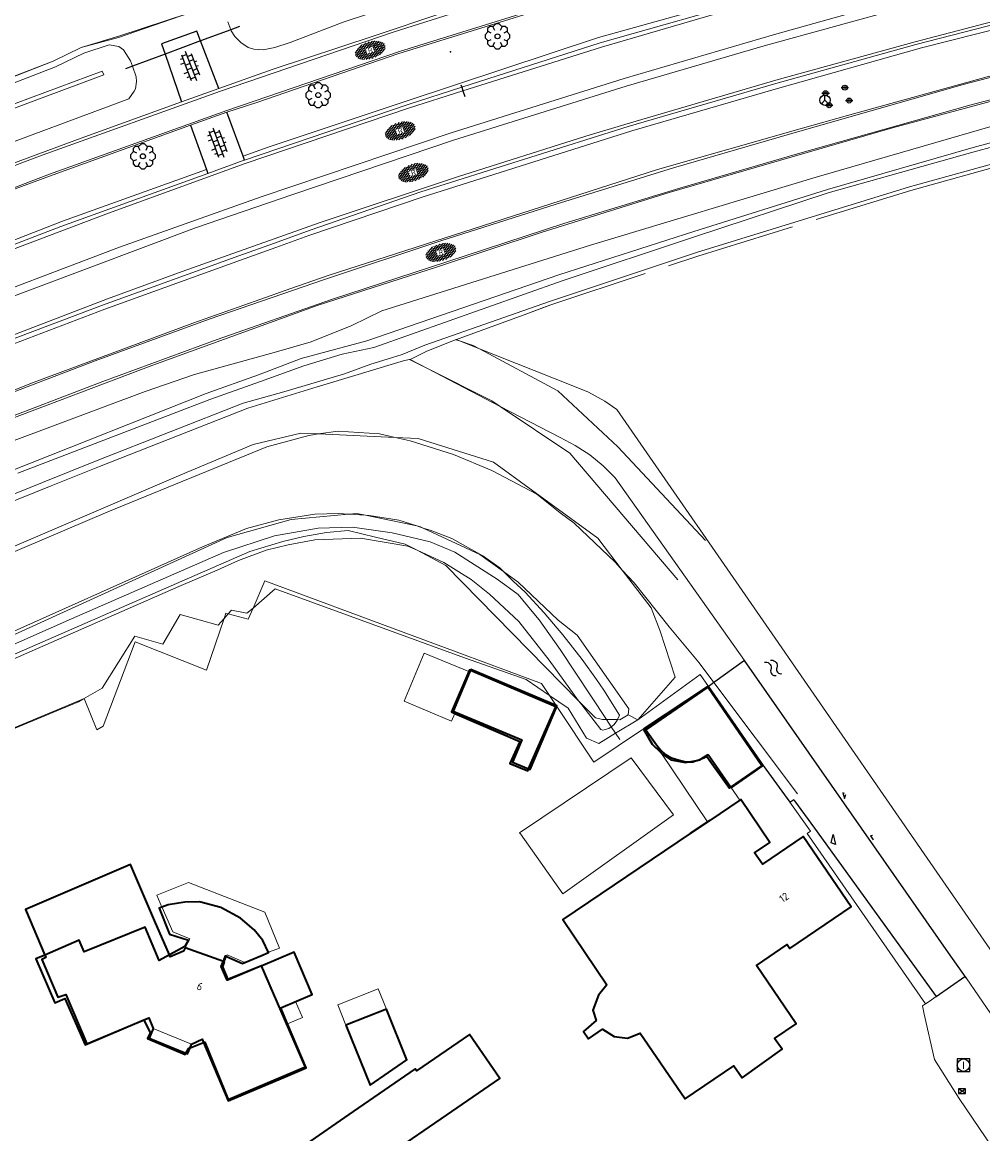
# Model space of a CAD drawing. Header units: metres. Extents: x 181682 to 183922, y 386244 to 387136.
# Tile 58 of 62: x 183334 to 183411, y 386909 to 386999. Entities that reach past the tile are written whole.
import ezdxf
from ezdxf.enums import TextEntityAlignment as Align

# ---------------------------------------------------------------- set-up
doc = ezdxf.new("R2010")
doc.units = ezdxf.units.M
doc.linetypes.add('IE-TERREINAFSCHEIDING', pattern=[10, 8, -2])
for name, color, linetype, lineweight in [('B-WE-GR-BOOM-S', 251, 'Continuous', 25), ('B-WE-GR-HAAG-G', 251, 'GR-HAAG1', 13), ('B-WE-GW-TALUD_KRUIN-G', 251, 'Continuous', 18), ('B-WE-GW-TALUD_TEEN-G', 251, 'Continuous', 18), ('B-WE-GW-WATERGANG_INSTEEK-G', 251, 'Continuous', 18), ('B-WE-IE-MEUBILAIR_WEGMEUBILAIR-G', 251, 'Continuous', 25), ('B-WE-IE-TERREINAFSCHEIDING-G', 251, 'IE-TERREINAFSCHEIDING', 18), ('B-WE-IE-TERREINAFSCHEIDING_KUNSTMATIG_MUUR-G', 251, 'IE-TERREINAFSCHEIDING-KUNSTMATIG-DICHT', 18), ('B-WE-KW-KUNSTWERK-GV', 251, 'Continuous', 25), ('B-WE-OG-TOPOGRAFIE_BEBOUWING-G', 251, 'Continuous', 35), ('B-WE-OG-TOPOGRAFIE_BEBOUWING-GV', 251, 'Continuous', 35), ('B-WE-OG-TOPOGRAFIE_BEBOUWING_LUIFEL-GV', 251, 'Continuous', 18), ('B-WE-OG-TOPOGRAFIE_BEBOUWING_TUSSENMUUR-GV', 251, 'Continuous', 18), ('B-WE-OG-TOPOGRAFIE_TERREIN_GROEN-GV', 251, 'Continuous', 18), ('B-WE-OG-TOPOGRAFIE_TERREIN_GROEN_BOS-GV', 251, 'Continuous', 18), ('B-WE-OG-TOPOGRAFIE_TERREIN_ONBEGROEID-GV', 251, 'Continuous', 18), ('B-WE-OG-TOPOGRAFIE_WATER-GV', 251, 'Continuous', 18), ('B-WE-OG-TOPOGRAFIE_WATER-SV', 251, 'Continuous', 25), ('B-WE-OG-TOPOGRAFIE_WEG_BERM-GV', 251, 'Continuous', 18), ('B-WE-OG-TOPOGRAFIE_WEG_INRIT-GV', 251, 'Continuous', 25), ('B-WE-OG-TOPOGRAFIE_WEG_INRIT-SV', 251, 'Continuous', 25), ('B-WE-OG-TOPOGRAFIE_WEG_RIJWEG-GV', 251, 'Continuous', 18), ('B-WE-OG-TOPOGRAFIE_WEG_RIJWEG-SV', 251, 'Continuous', 25), ('B-WE-OG-TOPOGRAFIE_WEG_RIJWIELPAD-GV', 251, 'Continuous', 18), ('B-WE-OG-TOPOGRAFIE_WEG_RIJWIELPAD-SV', 251, 'Continuous', 25), ('B-WE-RI-GWA_RIOOLPUT_INSPECTIEPUT-S', 251, 'Continuous', 25), ('B-WE-RI-HWA_KOLK-S', 251, 'Continuous', 25), ('B-WE-RI-ITR_RETENTIE_BERGBEZINKBASIN-GV', 251, 'Continuous', 18), ('B-WE-VW-BEWEGWIJZERING_DRAAGCONSTRUCTIE-S', 251, 'Continuous', 25), ('B-WE-VW-MARKERING-G', 251, 'Continuous', 18), ('B-WE-VW-VERKEERSTEKEN_DRAAGCONSTRUCTIE-S', 251, 'Continuous', 25), ('Label_Nummeraanduidingreeks', 7, 'Continuous', 25)]:
    doc.layers.add(name, color=color, linetype=linetype, lineweight=lineweight)
doc.layers.add('B-WE-IE-MEUBILAIR_WEGMEUBILAIR-S', color=251, linetype='Continuous')
doc.styles.add('NLCS-ISO', font='NLCS-ISO.ttf')
doc.styles.add('NLCS-ISO-M250-T18', font='NLCS-ISO.ttf', dxfattribs={"height": 0.45})
doc.linetypes.add('GR-HAAG1', pattern='A,6,[176,NLCS.SHX,S=0.125,R=0,X=0,Y=0],-2', length=8)
doc.linetypes.add('IE-TERREINAFSCHEIDING-KUNSTMATIG-DICHT', pattern='A,8,-1,[82,NLCS.SHX,S=0.75,R=90,X=0,Y=0],-1', length=10)

# ---------------------------------------------------------------- blocks, each defined once
blk = doc.blocks.new('SIE-WEG_WEGWIJZER-SO')
for q in [(-0.292, -0.292), (0, 0.412), (0.292, -0.292)]:
    blk.add_line((0, 0), q)
blk.add_circle((0, 0), 0.413)
blk = doc.blocks.new('SIE-WEG_VERKEERSBORD_PAAL-SO')
blk.add_line((-0.3, 0), (0.3, 0))
for radius in [0.2, 0.0745]:
    blk.add_circle((0, 0), radius)
blk = doc.blocks.new('B-SRI-KOLK_COMBINATIE-SO')
for p, q in [((-0.28125, 0), (0.28125, 0.375)), ((0.28125, 0), (-0.28125, 0.375))]:
    blk.add_line(p, q)
at = {"flags": 128}
blk.add_lwpolyline([(-0.28125, 0), (0.28125, 0), (0.28125, 0.375), (-0.28125, 0.375)], close=True, dxfattribs=at)
blk = doc.blocks.new('SRI-PUT_INSPECTIE-SO')
at = {"lineweight": -3, "flags": 128}
blk.add_lwpolyline([(-0.497, -0.493), (0.503, -0.493), (0.503, 0.507), (-0.497, 0.507)], close=True, dxfattribs=at)
at = {"lineweight": -3, "ltscale": 1.5}
blk.add_circle((0.003, 0.007), 0.5, dxfattribs=at)
at = {"ltscale": 0.1, "style": 'NLCS-ISO'}
blk.add_text('I', height=0.625, dxfattribs=at).set_placement((0.002, 0.005), align=Align.MIDDLE_CENTER)
blk = doc.blocks.new('SGR-BOOM_01')
at = {"layer": 'B-WE-GR-BOOM-S'}
for points in [[(0.25, 0.5, 0), (0.375, 0.75, 0), (0.125, 1, 0), (-0.125, 1, 0), (-0.375, 0.75, 0), (-0.25, 0.5, 0)], [(-0.5, 0.25, 0), (-0.75, 0.375, 0), (-1, 0.125, 0), (-1, -0.125, 0), (-0.75, -0.375, 0), (-0.5, -0.25, 0)], [(-0.33, 0.795, 0), (-0.619, 0.795, 0), (-0.795, 0.619, 0), (-0.795, 0.33, 0)], [(0.795, 0.33, 0), (0.795, 0.619, 0), (0.619, 0.795, 0), (0.33, 0.795, 0)], [(0.5, -0.25, 0), (0.75, -0.375, 0), (1, -0.125, 0), (1, 0.125, 0), (0.75, 0.375, 0), (0.5, 0.25, 0)], [(-0.795, -0.33, 0), (-0.795, -0.619, 0), (-0.619, -0.795, 0), (-0.33, -0.795, 0)], [(-0.25, -0.5, 0), (-0.375, -0.75, 0), (-0.125, -1, 0), (0.125, -1, 0), (0.375, -0.75, 0), (0.25, -0.5, 0)], [(0.33, -0.795, 0), (0.619, -0.795, 0), (0.795, -0.619, 0), (0.795, -0.33, 0)]]:
    blk.add_polyline3d(points, dxfattribs=at)
blk.add_circle((0, 0), 0.2, dxfattribs=at)
blk.add_circle((0, 0), 0.2, dxfattribs=at)
blk = doc.blocks.new('SVH-BSS_OPENGESTRAAT_KL-SO')
for p, q in [((-1.69, 0.09), (-1.59, 0.09)), ((-1.59, 0.09), (-0.02, 0.09)), ((-1.33, -0.44), (-1.33, 0.09)), ((-1.24, 0.61), (-0.02, 0.61)), ((-1.07, 0.09), (-1.07, 0.61)), ((-0.54, 0.09), (-0.54, 0.61)), ((-0.28, 0.61), (-0.28, 0.89)), ((-0.28, -0.44), (-0.28, 0.09)), ((-0.02, 0.61), (1.24, 0.61)), ((-0.02, 0.09), (1.56, 0.09)), ((0.24, 0.61), (0.24, 0.89)), ((0.24, -0.44), (0.24, 0.09)), ((0.51, 0.09), (0.51, 0.61)), ((1.03, 0.09), (1.03, 0.61)), ((1.29, -0.44), (1.29, 0.09)), ((1.56, 0.09), (1.69, 0.09)), ((-1.48, -0.44), (-0.02, -0.44)), ((-1.07, -0.7), (-1.07, -0.44)), ((-0.54, -0.85), (-0.54, -0.44)), ((-0.02, -0.44), (1.48, -0.44)), ((0.51, -0.86), (0.51, -0.44)), ((1.03, -0.71), (1.03, -0.44))]:
    blk.add_line(p, q)
blk = doc.blocks.new('SVH-GESLOTEN-SO')
at = {"linetype": 'Continuous', "lineweight": 0}
for p, q in [((-1.68, -0.04), (-0.19, 0.87)), ((-1.66, 0.12), (0.02, -0.91)), ((-1.63, -0.24), (0.18, 0.87)), ((-1.62, 0.22), (-0.67, 0.81)), ((-1.58, 0.3), (0.36, -0.89)), ((-1.52, -0.4), (-0.45, 0.26)), ((-1.45, 0.44), (-0.45, -0.17)), ((-1.37, -0.53), (-0.45, 0.03)), ((-1.28, 0.57), (-0.45, 0.06)), ((-1.08, 0.67), (-0.45, 0.29)), ((-0.84, 0.76), (-0.1, 0.3)), ((-0.58, 0.82), (0.27, 0.3)), ((-0.44, -0.88), (1.54, 0.34)), ((-0.37, 0.3), (0.5, 0.84)), ((-0.28, 0.87), (1.6, -0.28)), ((-0.12, -0.9), (1.64, 0.17)), ((0, 0.3), (0.77, 0.78)), ((0.08, 0.88), (1.67, -0.1)), ((0.37, 0.3), (1.01, 0.69)), ((0.37, 0.08), (1.22, 0.6)), ((0.37, -0.15), (1.4, 0.48)), ((0.37, 0.24), (1.48, -0.43)), ((0.37, 0.02), (1.32, -0.57)), ((0.52, 0.83), (1.65, 0.14)), ((-1.67, -0.1), (-0.39, -0.88)), ((-1.45, -0.46), (-1.04, -0.72)), ((-1.18, -0.65), (-0.45, -0.2)), ((-0.97, -0.74), (-0.24, -0.3)), ((-0.72, -0.82), (0.13, -0.3)), ((-0.23, -0.3), (0.65, -0.84)), ((0.14, -0.3), (0.91, -0.77)), ((0.27, -0.9), (1.68, -0.04)), ((0.37, -0.21), (1.13, -0.68)), ((0.8, -0.8), (1.57, -0.33))]:
    blk.add_line(p, q, dxfattribs=at)
at = {"linetype": 'Continuous', "lineweight": 0, "style": 'NLCS-ISO'}
blk.add_text('R', height=0.54, dxfattribs=at).set_placement((0, 0), align=Align.MIDDLE_CENTER)
blk = doc.blocks.new('SVH-HALFVERHARDING_01-SO')
at = {"ltscale": 0.1}
for p, q in [((-2.49, 2.67), (-2.65, 2.56)), ((-2.64, 2.56), (-2.04, 2.36)), ((-2.05, 2.36), (-2.31, 2.71)), ((2.92, 2.55), (2.85, 2.36)), ((3.35, 2.36), (3.27, 2.43)), ((2.85, 2.36), (3.35, 2.36)), ((0.45, -0.84), (1.45, -1.24)), ((1.05, -1.54), (0.45, -0.84)), ((1.45, -1.24), (1.05, -1.54))]:
    blk.add_line(p, q, dxfattribs=at)
at = {"style": 'NLCS-ISO', "flags": 1}
blk.add_attdef('FUNCTIE', text='', height=1.8, dxfattribs=at).set_placement((0.12, -3.58), align=Align.MIDDLE_CENTER)
blk = doc.blocks.new('SOG-TOPOGRAFIE_WATER-SO')
at = {"flags": 128}
for points in [[(-1.26, 0.28), (-1.21, 0.35, -0.538831), (-0.21, 0.37, 0.605168), (0.63, 0.46, -4.035705)], [(-1.44, -0.36), (-1.4, -0.29, -0.538831), (-0.39, -0.27, 0.605168), (0.44, -0.17, -4.035705)]]:
    blk.add_lwpolyline(points, format="xyb", dxfattribs=at)

msp = doc.modelspace()

# ---------------------------------------------------------------- linework, layer by layer
at = {"layer": 'B-WE-GR-HAAG-G'}
msp.add_polyline3d([(183322.199, 386943.769, 28.886), (183338.012, 386950.756, 28.924), (183350.254, 386956.099, 28.933), (183354.363, 386957.445, 28.93), (183357.869, 386958.07, 28.883), (183360.646, 386958.129, 28.883), (183363.847, 386957.677, 28.824), (183366.912, 386956.957, 28.809), (183368.881, 386956.125, 28.803), (183372.297, 386953.957, 28.791), (183373.994, 386952.71, 28.741), (183375.13, 386951.334, 28.738), (183375.7, 386950.685, 28.735), (183377.374, 386948.27, 28.705), (183381.111, 386942.637, 28.567), (183381.495, 386942.058, 28.552), (183381.843, 386941.532, 28.539), (183382.18, 386941.025, 28.527)], dxfattribs=at)
at = {"layer": 'B-WE-GW-TALUD_KRUIN-G'}
msp.add_polyline3d([(183330.287, 386948.384, 28.67), (183348.57, 386956.545, 28.715), (183352.1, 386958.022, 28.682), (183354.725, 386958.719, 28.697), (183357.609, 386959.193, 28.67), (183359.514, 386959.236, 28.709), (183360.319, 386959.188, 28.695), (183361.69, 386959.107, 28.672), (183361.998, 386959.089, 28.667), (183364.372, 386958.696, 28.718), (183365.822, 386958.237, 28.754), (183366.352, 386958.068, 28.767), (183366.903, 386957.894, 28.78), (183368.657, 386957.218, 28.816), (183371.163, 386955.836, 28.843), (183372.513, 386954.856, 28.873), (183372.82, 386954.555, 28.874), (183373.604, 386953.785, 28.875), (183374.558, 386952.899, 28.827), (183376.101, 386951.246, 28.764), (183377.609, 386949.459, 28.716), (183379.144, 386947.478, 28.679), (183380.309, 386945.868, 28.661), (183380.909, 386944.994, 28.661), (183382.16, 386942.987, 28.581), (183381.994, 386942.63, 28.561), (183381.965, 386942.566, 28.557), (183381.693, 386942.2, 28.539), (183381.495, 386942.058, 28.556), (183381.31, 386941.925, 28.572), (183380.828, 386941.795, 28.643), (183380.663, 386941.826, 28.679), (183379.12, 386943.813, 28.745), (183378.87, 386944.156, 28.749), (183376.499, 386947.418, 28.786), (183374.047, 386950.527, 28.795), (183371.681, 386952.742, 28.825), (183370.198, 386953.934, 28.801), (183368.009, 386955.299, 28.745), (183365.857, 386956.275, 28.758), (183365.108, 386956.615, 28.763), (183361.286, 386957.249, 28.739), (183357.601, 386957.115, 28.652), (183355.468, 386956.727, 28.512), (183353.68, 386956.282, 28.474), (183351.45, 386955.467, 28.447), (183349.738, 386954.674, 28.426), (183346.653, 386953.359, 28.408), (183331.753, 386946.836, 28.375)], dxfattribs=at)
at = {"layer": 'B-WE-GW-TALUD_TEEN-G'}
msp.add_polyline3d([(183309.922, 386946.171, 25.119), (183340.937, 386959.381, 25.238), (183353.737, 386964.619, 25.137), (183357.119, 386965.54, 25.071), (183357.917, 386965.653, 25.054), (183359.49, 386965.875, 25.021), (183362.835, 386965.663, 25.012), (183364.089, 386965.368, 25.026), (183365.284, 386965.088, 25.039), (183368.777, 386964.002, 25.021), (183371.874, 386962.708, 24.952), (183375.506, 386960.794, 24.931), (183377.384, 386959.302, 24.925), (183378.506, 386958.461, 24.925), (183381.81, 386955.31, 24.991), (183382.387, 386954.687, 25), (183383.347, 386953.65, 25.015), (183386.172, 386950.116, 25.042), (183388.578, 386947.199, 25.036), (183389.771, 386945.612, 25.022), (183396.515, 386936.64, 24.946)], dxfattribs=at)
at = {"layer": 'B-WE-GW-WATERGANG_INSTEEK-G'}
for points in [[(183389.091, 386957.06, 24.994), (183382.024, 386964.626, 24.986), (183377.185, 386969.128, 24.977), (183370.882, 386972.51, 25.034), (183370.371, 386972.784, 25.039), (183369.269, 386973.146, 24.947), (183368.974, 386973.243, 24.922)], [(183386.852, 386953.886, 25.03), (183378.149, 386964.108, 25.049), (183372.558, 386967.873, 25.069), (183371.888, 386968.324, 25.071), (183366.696, 386970.928, 25.05), (183365.252, 386971.652, 25.044)]]:
    msp.add_polyline3d(points, dxfattribs=at)
at = {"layer": 'B-WE-IE-MEUBILAIR_WEGMEUBILAIR-G'}
msp.add_polyline3d([(183369.386, 386993.789, 25.703), (183369.45, 386993.586, 25.703), (183369.543, 386993.293, 25.703), (183369.688, 386992.836, 25.703)], dxfattribs=at)
at = {"layer": 'B-WE-IE-MEUBILAIR_WEGMEUBILAIR-S'}
msp.add_point((183368.534, 386996.449, 26.077), dxfattribs=at)
at = {"layer": 'B-WE-IE-TERREINAFSCHEIDING-G'}
for p, q in [((183336.522, 386995.704, 24.788), (183338.787, 386996.789, 24.913)), ((183323.953, 386990.774, 24.526), (183336.522, 386995.704, 24.788)), ((183374.687, 386975.337, 25.016), (183376.63, 386976.051, 25.016))]:
    msp.add_line(p, q, dxfattribs=at)
for points in [[(183338.787, 386996.789, 24.913), (183341.801, 386997.591, 25.466), (183347.468, 386999.571, 25.445), (183347.783, 386999.681, 25.444), (183352.912, 387002.089, 24.338)], [(183376.63, 386976.051, 25.016), (183388.463, 386979.977, 25.008), (183405.625, 386985.267, 25.044), (183422.795, 386990.032, 25.05), (183442.527, 386994.471, 25.095)]]:
    msp.add_polyline3d(points, dxfattribs=at)
at = {"layer": 'B-WE-IE-TERREINAFSCHEIDING_KUNSTMATIG_MUUR-G'}
msp.add_polyline3d([(183384.017, 386941.841, 25.333), (183380.095, 386939.217, 25.342), (183377.108, 386943.702, 25.34), (183377.06, 386943.774, 25.34), (183376.53, 386944.569, 25.339), (183375.885, 386945.538, 25.339), (183353.588, 386953.804, 26.063), (183352.64, 386951.624, 26.008), (183352.25, 386950.729, 25.985), (183350.628, 386951.152, 25.95), (183350.453, 386951.198, 25.946), (183350.313, 386950.791, 25.904), (183348.877, 386946.622, 25.479), (183343.149, 386948.895, 25.587), (183340.55, 386942.108, 25.587), (183340.054, 386941.818, 25.587), (183339.028, 386944.325, 25.634), (183338.964, 386944.298, 25.634), (183324.802, 386938.393, 25.739), (183325.511, 386936.773, 25.708), (183325.9, 386935.882, 25.691)], dxfattribs=at)
at = {"layer": 'B-WE-KW-KUNSTWERK-GV'}
msp.add_polyline3d([(183351.55, 386998.483, 23.6), (183350.831, 386998.217, 23.6), (183348.407, 386997.317, 23.6), (183345.542, 386996.255, 23.6), (183342.912, 386995.28, 23.6), (183342.357, 386995.074, 23.6)], dxfattribs=at)
at = {"layer": 'B-WE-OG-TOPOGRAFIE_BEBOUWING-G'}
for points in [[(183374.138, 386940.879, 28.131), (183373.329, 386939.085, 28.173), (183374.773, 386938.498, 28.17), (183374.843, 386938.658, 28.17), (183377.025, 386943.655, 28.17), (183370.146, 386946.603, 28.185), (183370.072, 386946.635, 28.185), (183370.013, 386946.498, 28.184), (183368.617, 386943.256, 28.155), (183368.895, 386943.136, 28.154), (183374.138, 386940.879, 28.131)], [(183389.271, 386945.252, 28.482), (183389.25, 386945.282, 28.482), (183384.09, 386941.871, 28.331), (183384.804, 386940.665, 28.17), (183385.514, 386939.946, 28.164), (183385.558, 386939.914, 28.165), (183386.3, 386939.379, 28.173), (183387.489, 386939.185, 28.179), (183387.747, 386939.228, 28.189), (183387.809, 386939.239, 28.191), (183388.376, 386939.334, 28.213), (183388.379, 386939.334, 28.214), (183388.389, 386939.336, 28.214), (183388.415, 386939.345, 28.214), (183388.42, 386939.347, 28.214), (183388.737, 386939.462, 28.216), (183388.817, 386939.491, 28.217), (183389.191, 386939.668, 28.217), (183391.033, 386937.118, 28.456), (183391.137, 386937.19, 28.455), (183393.627, 386938.898, 28.435), (183389.271, 386945.252, 28.482)], [(183350.642, 386921.679, 30.358), (183350.549, 386921.626, 31.119), (183350.075, 386922.732, 31.137), (183350.232, 386923.114, 31.125), (183350.243, 386923.145, 30.95), (183350.404, 386923.59, 28.411), (183350.492, 386923.551, 28.412), (183351.791, 386922.984, 28.426), (183351.977, 386923.062, 28.421), (183353.254, 386923.6, 28.384), (183353.874, 386923.861, 28.366), (183353.867, 386923.875, 28.366), (183353.432, 386924.833, 28.354), (183352.738, 386925.691, 28.354), (183351.633, 386926.633, 28.357), (183350.026, 386927.489, 28.378), (183348.308, 386927.945, 28.381), (183347.13, 386927.915, 28.381), (183345.806, 386927.696, 28.381), (183345.292, 386927.524, 28.385), (183345.057, 386927.445, 28.387), (183345.913, 386925.348, 28.411), (183347.435, 386924.848, 28.411), (183347.151, 386924.355, 31.512), (183345.892, 386923.672, 31.28), (183345.083, 386923.233, 31.131), (183343.941, 386925.918, 31.113), (183339.033, 386923.923, 30.961), (183338.626, 386924.848, 28.083), (183335.865, 386923.662, 28.13), (183335.135, 386923.348, 28.143), (183336.666, 386919.802, 28.152), (183337.475, 386920.15, 30.83), (183339.112, 386916.416, 30.836), (183343.831, 386918.431, 31.107), (183344.334, 386917.397, 31.167), (183344.124, 386916.926, 31.197), (183347.162, 386915.658, 31.244), (183347.221, 386915.757, 31.237), (183347.459, 386916.15, 31.208), (183347.566, 386916.191, 31.204), (183348.646, 386916.605, 31.168), (183348.759, 386916.648, 31.164), (183350.627, 386912.033, 31.179), (183356.775, 386914.637, 31.164), (183356.842, 386914.673, 28.962), (183353.327, 386922.786, 29.177), (183353.32, 386922.802, 29.177), (183350.786, 386921.761, 29.177), (183350.642, 386921.679, 30.358)]]:
    msp.add_polyline3d(points, dxfattribs=at)
at = {"layer": 'B-WE-OG-TOPOGRAFIE_BEBOUWING-GV'}
for p, q in [((183389.343, 386945.302), (183393.745, 386938.924)), ((183355.416, 386918.115), (183354.869, 386919.408)), ((183363.382, 386919.309), (183360.124, 386918.003))]:
    msp.add_line(p, q, dxfattribs=at)
for points in [[(183370.088, 386946.467, 0), (183368.767, 386943.318, 0), (183368.941, 386943.245, 0)], [(183368.941, 386943.245, 0), (183374.288, 386941.002, 0), (183373.535, 386939.207, 0), (183374.843, 386938.658, 0), (183374.969, 386938.605, 0), (183377.108, 386943.702, 0), (183377.126, 386943.746, 0), (183377.06, 386943.774, 0), (183370.171, 386946.664, 0), (183370.146, 386946.603, 0), (183370.088, 386946.467, 0)], [(183389.343, 386945.302, 0), (183389.271, 386945.252, 0), (183384.283, 386941.81, 0), (183385.137, 386940.591, 0), (183385.47, 386940.196, 0), (183385.858, 386939.825, 0), (183386.276, 386939.591, 0), (183386.976, 386939.353, 0), (183387.402, 386939.264, 0), (183387.603, 386939.222, 0), (183387.747, 386939.228, 0), (183387.881, 386939.234, 0), (183387.886, 386939.234, 0), (183388.08, 386939.243, 0), (183388.379, 386939.334, 0), (183388.415, 386939.345, 0), (183388.682, 386939.427, 0)], [(183388.682, 386939.427, 0), (183388.737, 386939.462, 0), (183389.315, 386939.829, 0)], [(183389.315, 386939.829, 0), (183391.137, 386937.19, 0), (183391.168, 386937.145, 0), (183393.296, 386938.614, 0), (183393.745, 386938.924, 0)], [(183389.43, 386934.511, 0), (183387.855, 386933.448, 0), (183377.59, 386926.52, 0), (183381.15, 386921.27, 0), (183380.47, 386920.42, 0), (183380.02, 386919.22, 0), (183380.28, 386918.4, 0), (183379.27, 386917.51, 0), (183379.67, 386916.92, 0), (183380.79, 386917.69, 0), (183381.74, 386917.09, 0), (183382.82, 386916.97, 0), (183383.83, 386917.36, 0), (183387.46, 386912.08, 0), (183391.374, 386914.723, 0), (183392.051, 386913.774, 0), (183395.271, 386916.069, 0), (183394.653, 386916.936, 0), (183396.411, 386918.123, 0), (183393.206, 386922.83, 0), (183395.674, 386924.511, 0), (183395.898, 386924.182, 0), (183400.835, 386927.544, 0), (183396.968, 386933.222, 0), (183393.677, 386930.98, 0), (183393.049, 386931.902, 0), (183394.284, 386932.742, 0), (183391.93, 386936.198, 0), (183391.856, 386936.148, 0), (183389.43, 386934.511, 0)], [(183347.156, 386924.23, 0), (183347.026, 386923.982, 0), (183345.955, 386923.524, 0), (183345.892, 386923.672, 0), (183344.704, 386926.449, 0), (183342.773, 386930.965, 0), (183334.292, 386927.337, 0), (183335.865, 386923.662, 0), (183335.95, 386923.463, 0), (183335.607, 386923.316, 0), (183336.914, 386920.256, 0), (183337.546, 386920.493, 0), (183339.246, 386916.514, 0), (183344.232, 386918.614, 0), (183344.574, 386917.755, 0)], [(183350.339, 386923.111, 0), (183350.243, 386923.145, 0), (183347.156, 386924.23, 0)], [(183354.869, 386919.408, 0), (183357.407, 386920.481, 0), (183355.961, 386923.9, 0), (183353.423, 386922.827, 0), (183353.327, 386922.786, 0), (183350.652, 386921.655, 0), (183350.642, 386921.679, 0), (183350.202, 386922.719, 0), (183350.339, 386923.111, 0)], [(183360.124, 386918.003, 0), (183362.061, 386913.169, 0), (183365.024, 386915.213, 0), (183363.382, 386919.309, 0)], [(183344.574, 386917.755, 0), (183344.252, 386916.96, 0), (183347.221, 386915.757, 0), (183347.366, 386915.698, 0), (183347.566, 386916.191, 0), (183347.688, 386916.493, 0)], [(183347.688, 386916.493, 0), (183348.531, 386916.877, 0), (183348.646, 386916.605, 0), (183350.63, 386911.912, 0), (183355.235, 386913.86, 0), (183356.915, 386914.571, 0), (183355.416, 386918.115, 0)], [(183356.596, 386908.218, 0), (183359.146, 386904.53, 0), (183368.23, 386910.77, 0), (183372.509, 386913.71, 0), (183370.069, 386917.262, 0), (183365.804, 386914.332, 0), (183365.696, 386914.491, 0), (183360.709, 386911.061, 0), (183356.596, 386908.218, 0)]]:
    msp.add_polyline3d(points, dxfattribs=at)
at = {"layer": 'B-WE-OG-TOPOGRAFIE_BEBOUWING_LUIFEL-GV'}
for points in [[(183370.088, 386946.467, 0), (183370.013, 386946.498, 0), (183366.427, 386947.982, 0), (183364.807, 386944.12, 0), (183368.634, 386942.514, 0), (183368.895, 386943.136, 0), (183368.941, 386943.245, 0)], [(183388.682, 386939.427, 0), (183388.42, 386939.347, 0), (183388.376, 386939.334, 0), (183388.37, 386939.332, 0), (183387.886, 386939.234, 0), (183387.884, 386939.234, 0), (183387.881, 386939.234, 0), (183387.809, 386939.239, 0), (183387.402, 386939.264, 0), (183387.401, 386939.264, 0), (183386.976, 386939.353, 0), (183386.51, 386939.512, 0), (183386.011, 386939.74, 0), (183385.571, 386940.1, 0), (183385.137, 386940.591, 0), (183385.16, 386940.506, 0), (183385.558, 386939.914, 0), (183389.267, 386934.401, 0), (183389.43, 386934.511, 0), (183391.857, 386936.147, 0), (183391.856, 386936.148, 0), (183391.137, 386937.19, 0), (183389.315, 386939.829, 0)], [(183350.339, 386923.111, 0), (183350.492, 386923.551, 0), (183350.537, 386923.679, 0), (183351.977, 386923.062, 0), (183352.018, 386923.045, 0), (183353.254, 386923.6, 0), (183353.867, 386923.875, 0), (183353.969, 386923.921, 0), (183354.755, 386924.222, 0), (183353.576, 386927.121, 0), (183347.437, 386929.507, 0), (183344.889, 386928.476, 0), (183345.292, 386927.524, 0), (183345.31, 386927.482, 0), (183346.162, 386925.537, 0), (183347.541, 386924.969, 0), (183347.156, 386924.23, 0)], [(183363.382, 386919.309, 0), (183362.727, 386920.944, 0), (183359.469, 386919.638, 0), (183360.124, 386918.003, 0)], [(183355.416, 386918.115, 0), (183356.606, 386918.618, 0), (183356.051, 386919.907, 0), (183354.869, 386919.408, 0)]]:
    msp.add_polyline3d(points, dxfattribs=at)
at = {"layer": 'B-WE-OG-TOPOGRAFIE_BEBOUWING_TUSSENMUUR-GV'}
msp.add_line((183347.688, 386916.493), (183344.574, 386917.755), dxfattribs=at)
at = {"layer": 'B-WE-OG-TOPOGRAFIE_TERREIN_GROEN-GV'}
msp.add_line((183383.634, 386942.624, 26.021), (183382.866, 386943.027, 28.866), dxfattribs=at)
for points in [[(183364.943, 387006.087, 24.291), (183352.93, 387002.095, 24.338), (183352.912, 387002.089, 24.338), (183348.863, 387000.03, 25.472), (183347.468, 386999.571, 25.471), (183341.825, 386997.714, 25.469), (183338.787, 386996.789, 24.913)], [(183336.522, 386995.704, 24.788), (183325.483, 386991.375, 24.533), (183324.273, 386990.9, 24.533), (183323.953, 386990.774, 24.526)], [(183322.11, 386955.714, 25.086), (183336.37, 386961.467, 25.007), (183340.258, 386963.036, 24.985), (183352.203, 386967.733, 25.047), (183357.811, 386969.444, 25.087), (183361.109, 386970.45, 25.021), (183363.491, 386971.176, 24.994), (183364.828, 386971.582, 25), (183365.252, 386971.652, 25.044), (183365.293, 386971.659, 25.048)], [(183198.042, 386886.661, 25.735), (183207.931, 386892.86, 25.546), (183225.631, 386903.226, 25.825), (183244.219, 386913.395, 25.639), (183267.204, 386925.1, 25.678), (183290.71, 386936.972, 25.623), (183293.192, 386938.225, 25.617), (183293.933, 386938.579, 25.617), (183304.648, 386943.696, 25.615), (183316.554, 386949.381, 25.612), (183346.804, 386962.356, 25.632), (183352.64, 386964.799, 25.477), (183356.48, 386965.719, 25.397), (183357.917, 386965.653, 25.38), (183364.089, 386965.368, 25.308), (183365.945, 386965.283, 25.286), (183372.014, 386963.389, 25.357), (183380.412, 386957.257, 25.448), (183382.387, 386954.687, 25.41), (183384.722, 386951.648, 25.365), (183385.452, 386949.768, 25.495), (183386.66, 386946.041, 25.544), (183383.634, 386942.624, 26.021)], [(183382.866, 386943.027, 28.866), (183382.914, 386943.493, 28.853), (183378.743, 386949.425, 28.853), (183377.216, 386950.642, 28.949), (183374.001, 386953.698, 29.059), (183372.82, 386954.555, 29.062), (183370.916, 386955.936, 29.067), (183366.352, 386958.068, 29.064), (183366.133, 386958.171, 29.064), (183365.822, 386958.237, 29.061), (183361.69, 386959.107, 29.015), (183361.008, 386959.251, 29.008), (183360.319, 386959.188, 29.004), (183355.715, 386958.77, 28.974), (183350.552, 386957.301, 28.863), (183328.44, 386947.229, 28.883)], [(183382.866, 386943.027, 28.866), (183382.188, 386942.628, 28.863), (183381.994, 386942.63, 28.862), (183381.111, 386942.637, 28.859), (183380.797, 386942.639, 28.858), (183380.218, 386942.783, 28.853), (183378.87, 386944.156, 28.847), (183368.175, 386955.056, 28.797), (183365.857, 386956.275, 28.793), (183364.903, 386956.777, 28.792), (183362.505, 386957.323, 28.836), (183360.307, 386957.864, 28.866), (183358.543, 386957.721, 28.912), (183356.719, 386957.377, 28.966), (183355.041, 386956.987, 28.988), (183352.373, 386956.192, 28.988), (183323.852, 386943.748, 28.753)], [(183389.343, 386945.302, 0), (183388.66, 386946.265, 0), (183383.634, 386942.624, 26.021)]]:
    msp.add_polyline3d(points, dxfattribs=at)
at = {"layer": 'B-WE-OG-TOPOGRAFIE_TERREIN_GROEN_BOS-GV'}
msp.add_polyline3d([(183368.998, 386973.253, 24.92), (183369.036, 386973.267, 24.921), (183374.687, 386975.337, 25.016), (183376.25, 386975.911, 25.016), (183376.63, 386976.051, 25.016)], dxfattribs=at)
at = {"layer": 'B-WE-OG-TOPOGRAFIE_TERREIN_ONBEGROEID-GV'}
for points in [[(183325.288, 386938.555, 26.166), (183338.575, 386944.079, 26.212), (183338.964, 386944.298, 26.218), (183340.482, 386945.154, 26.239), (183343.122, 386949.365, 26.357), (183345.356, 386948.721, 26.364), (183346.767, 386951.104, 26.438), (183349.836, 386950.244, 26.457), (183350.313, 386950.791, 26.457), (183350.628, 386951.152, 26.457), (183350.901, 386951.466, 26.457), (183352.145, 386951.198, 26.465), (183352.64, 386951.624, 26.478), (183354.424, 386953.163, 26.524), (183369.682, 386947.619, 26.607), (183374.635, 386945.862, 26.509), (183376.53, 386944.569, 26.606), (183378.024, 386943.55, 26.683), (183379.513, 386941.151, 26.455), (183380.493, 386940.709, 26.369), (183381.843, 386941.532, 26.219), (183383.634, 386942.624, 26.021)], [(183395.884, 386935.969, 0), (183397.561, 386933.651, 0), (183397.292, 386933.456, 0), (183406.818, 386919.725, 0)]]:
    msp.add_polyline3d(points, dxfattribs=at)
at = {"layer": 'B-WE-OG-TOPOGRAFIE_WATER-GV'}
for points in [[(183350.614, 386998.849, 25.149), (183350.831, 386998.217, 25.194), (183350.858, 386998.139, 25.199), (183351.176, 386997.666, 25.217), (183351.65, 386997.19, 25.277), (183352.247, 386996.805, 25.283), (183352.703, 386996.669, 25.342), (183353.46, 386996.594, 25.363), (183354.379, 386996.781, 25.399), (183355.629, 386997.203, 25.414), (183359.886, 386998.823, 25.447), (183376.38, 387004.278, 25.447)], [(183332.776, 386993.701, 24.589), (183336.721, 386995.245, 24.788), (183339.003, 386996.338, 24.913), (183341.028, 386997.002, 25.036), (183341.813, 386996.883, 25.202), (183342.203, 386996.597, 25.316), (183342.751, 386995.727, 25.42), (183342.912, 386995.28, 25.442), (183343.218, 386994.432, 25.485), (183343.242, 386994.05, 25.518), (183343.152, 386993.451, 25.557), (183343.058, 386993.271, 25.581), (183342.624, 386992.656, 25.611), (183330.477, 386988.151, 25.521)], [(183324.093, 386988.452, 23.721), (183340.609, 386994.582, 23.599), (183340.468, 386994.879, 23.584), (183324.286, 386988.859, 23.721)], [(183332.969, 386964.955, 25.292), (183343.935, 386969.064, 25.279), (183347.923, 386970.447, 25.31), (183352.008, 386971.577, 25.345), (183354.517, 386972.265, 25.235), (183357.308, 386973.064, 25.145), (183360.606, 386974.399, 25.325), (183363.012, 386975.562, 25.259), (183379.83, 386980.876, 25.018), (183397.998, 386986.352, 25.018), (183418.12, 386992.163, 25.063)], [(183424.96, 386992.616, 24), (183410.651, 386988.734, 24), (183398.915, 386985.34, 24), (183388.142, 386981.955, 23.847), (183377.281, 386978.47, 23.884), (183361.806, 386973.156, 24.11), (183356.52, 386971.721, 24.816), (183353.077, 386970.416, 24.734), (183348.857, 386968.919, 23.854), (183333.133, 386962.681, 23.811)], [(183333.668, 386962.481, 23.783), (183349.163, 386968.437, 23.843), (183353.237, 386969.884, 24.639), (183356.717, 386971.147, 24.796), (183359.819, 386972.069, 24.77), (183362.36, 386972.619, 23.984), (183377.544, 386977.98, 23.915), (183388.218, 386981.532, 23.86), (183398.973, 386985.069, 24), (183410.64, 386988.367, 24), (183425.038, 386992.238, 24)], [(183422.729, 386990.324, 25.05), (183405.537, 386985.553, 25.044), (183388.375, 386980.264, 25.008), (183376.531, 386976.334, 25.016), (183366.466, 386972.794, 24.991), (183364.66, 386972.054, 25), (183363.439, 386971.683, 24.994), (183362.118, 386971.276, 25.142), (183360.001, 386970.496, 25.699), (183355.102, 386969.05, 25.567), (183351.829, 386968.123, 25.047), (183340.073, 386963.5, 24.985), (183335.677, 386961.727, 25.009), (183321.921, 386956.176, 25.086)], [(183368.998, 386973.253, 24.92), (183366.644, 386972.327, 24.991), (183365.293, 386971.659, 25.048)], [(183424.1, 386906.733, 0), (183417.357, 386916.434, 0), (183396.549, 386946.52, 0), (183394.707, 386949.183, 0), (183381.949, 386967.628, 0), (183380.98, 386968.303, 0), (183379.661, 386969.022, 0), (183378.273, 386969.594, 0), (183370.882, 386972.51, 19.857), (183369.269, 386973.146, 24.191), (183368.998, 386973.253, 24.92)], [(183365.293, 386971.659, 25.048), (183366.696, 386970.928, 22.139), (183372.558, 386967.873, 9.983), (183377.372, 386965.364, 0), (183378.602, 386964.724, 0), (183379.762, 386963.964, 0), (183380.838, 386963.09, 0), (183381.82, 386962.112, 0), (183392.232, 386947.393, 0)]]:
    msp.add_polyline3d(points, dxfattribs=at)
at = {"layer": 'B-WE-OG-TOPOGRAFIE_WEG_BERM-GV'}
for points in [[(183515.555, 387025.352, 26.35), (183515.126, 387025.304, 26.342), (183496.814, 387023.096, 26.286), (183480.184, 387020.67, 26.264), (183465.288, 387018.06, 26.23), (183455.888, 387016.176, 26.306), (183447.37, 387014.466, 26.301), (183444.427, 387013.875, 26.3), (183441.023, 387013.192, 26.298), (183426.645, 387009.953, 26.262), (183426.633, 387010.026, 26.261), (183403.595, 387004.119, 26.277), (183395.879, 387001.848, 26.26), (183393.421, 387001.223, 26.243), (183380.46, 386997.589, 26.258), (183365.053, 386992.501, 26.185), (183353.864, 386988.761, 26.247), (183351.838, 386988.033, 26.244)], [(183221.109, 386919.414, 25.751), (183226.855, 386922.552, 25.758), (183243.634, 386931.634, 25.794), (183264.687, 386942.586, 25.811), (183281.466, 386950.808, 25.811), (183295.832, 386957.407, 25.832), (183311.511, 386964.218, 25.824), (183326.008, 386970.118, 25.833), (183340.688, 386975.696, 25.857), (183351.627, 386979.649, 25.87), (183354.48, 386980.68, 25.874), (183357.126, 386981.636, 25.877), (183366.262, 386984.741, 25.934), (183383.145, 386990.072, 25.917), (183394.696, 386993.436, 25.924), (183406.497, 386996.756, 25.943), (183422.643, 387000.882, 25.98), (183435.128, 387003.925, 25.96), (183446.242, 387006.344, 25.985), (183449.174, 387006.982, 25.991), (183450.82, 387007.34, 25.995), (183467.876, 387010.558, 26.009)], [(183308.099, 386970.825, 26.192), (183307.804, 386971.298, 26.113), (183325.928, 386978.371, 26.198), (183337.293, 386982.804, 26.22), (183348.877, 386986.968, 26.239)]]:
    msp.add_polyline3d(points, dxfattribs=at)
at = {"layer": 'B-WE-OG-TOPOGRAFIE_WEG_INRIT-GV'}
for p, q in [((183351.838, 386988.033, 26.244), (183350.51, 386991.569, 25.924)), ((183347.594, 386990.529, 25.934), (183348.877, 386986.968, 26.239)), ((183351.958, 386987.713, 26.23), (183351.838, 386988.033, 26.244)), ((183348.877, 386986.968, 26.239), (183348.993, 386986.647, 26.224)), ((183393.745, 386938.924), (183395.884, 386935.969))]:
    msp.add_line(p, q, dxfattribs=at)
for points in [[(183349.869, 386993.477, 25.824), (183348.407, 386997.317, 25.667), (183348.102, 386998.117, 25.634), (183345.252, 386997.094, 25.673), (183345.542, 386996.255, 25.713), (183346.873, 386992.403, 25.897)], [(183392.232, 386947.393, 0), (183389.85, 386945.669, 0), (183389.771, 386945.612, 0), (183389.516, 386945.427, 0), (183389.343, 386945.302, 0)], [(183410.087, 386921.819, 0), (183408.671, 386923.847, 0), (183392.232, 386947.393, 0)], [(183395.884, 386935.969, 0), (183396.201, 386936.191, 0), (183396.267, 386936.101, 0), (183397.875, 386933.879, 0), (183407.684, 386920.326, 0)], [(183407.684, 386920.326, 0), (183409.999, 386921.933, 0), (183410.081, 386921.815, 0), (183410.087, 386921.819, 0)]]:
    msp.add_polyline3d(points, dxfattribs=at)
at = {"layer": 'B-WE-OG-TOPOGRAFIE_WEG_RIJWEG-GV'}
for points in [[(183416.819, 387007.18, 26.244), (183401.619, 387003.144, 26.27), (183393.511, 387000.851, 26.247), (183380.608, 386997.162, 26.241), (183369.45, 386993.586, 26.238), (183365.125, 386992.2, 26.237), (183351.958, 386987.713, 26.23)], [(183323.967, 386969.727, 25.877), (183325.826, 386970.488, 25.877), (183340.511, 386976.043, 25.894), (183351.5, 386980.003, 25.909), (183354.353, 386981.031, 25.913), (183357.249, 386982.075, 25.917), (183366.146, 386985.154, 25.907), (183382.85, 386990.427, 25.95), (183394.748, 386993.882, 25.986), (183406.05, 386997.037, 26.001), (183418.578, 387000.259, 26.015)], [(183351.958, 386987.713, 26.23), (183351.846, 386987.675, 26.23), (183348.993, 386986.647, 26.224)], [(183348.993, 386986.647, 26.224), (183337.148, 386982.38, 26.201), (183323.972, 386977.309, 26.2), (183321.342, 386976.235, 26.199)], [(183421.792, 386904.872, 0), (183412.087, 386918.923, 0), (183410.087, 386921.819, 0)], [(183406.818, 386919.725, 0), (183406.575, 386919.557, 0), (183406.722, 386918.9, 0), (183407.537, 386915.258, 0), (183409.535, 386912.11, 0), (183412.745, 386907.351, 0), (183413.357, 386907.246, 0)], [(183407.684, 386920.326, 0), (183407.112, 386919.929, 0), (183406.818, 386919.725, 0)]]:
    msp.add_polyline3d(points, dxfattribs=at)
at = {"layer": 'B-WE-OG-TOPOGRAFIE_WEG_RIJWIELPAD-GV'}
for p, q in [((183349.869, 386993.477, 25.824), (183346.873, 386992.403, 25.897)), ((183347.594, 386990.529, 25.934), (183350.51, 386991.569, 25.924))]:
    msp.add_line(p, q, dxfattribs=at)
for points in [[(183415.318, 387013.085, 25.973), (183402.783, 387009.855, 25.927), (183390.377, 387006.368, 25.905), (183376.12, 387002.198, 25.784), (183367.837, 386999.559, 25.817), (183362.397, 386997.745, 25.784), (183354.246, 386995.04, 25.795), (183349.869, 386993.477, 25.824)], [(183350.51, 386991.569, 25.924), (183352.951, 386992.37, 25.982), (183364.304, 386996.296, 25.96), (183378.536, 387000.703, 26.004), (183392.698, 387004.935, 25.993), (183398.549, 387006.504, 26.004), (183408.382, 387009.179, 26.026), (183415.829, 387011.075, 26.037)], [(183419.551, 386996.433, 25.523), (183411.778, 386994.427, 25.558), (183400.542, 386991.322, 25.562)], [(183326.172, 386964.155, 25.432), (183332.035, 386966.465, 25.432), (183344.555, 386971.196, 25.484), (183353.97, 386974.606, 25.462), (183356.988, 386975.699, 25.454), (183357.8, 386975.993, 25.453), (183367.489, 386979.116, 25.516), (183375.858, 386981.891, 25.463), (183386.174, 386985.096, 25.547), (183395.051, 386987.683, 25.442), (183404.171, 386990.325, 25.474), (183420.016, 386994.602, 25.447)], [(183346.873, 386992.403, 25.897), (183338.789, 386989.479, 25.784), (183328.829, 386985.805, 25.839), (183320.893, 386982.708, 25.905), (183319.053, 386981.961, 25.896)], [(183400.542, 386991.322, 25.562), (183396.91, 386990.299, 25.548), (183385.224, 386986.963, 25.579), (183358.674, 386978.42, 25.432), (183355.678, 386977.365, 25.455), (183352.809, 386976.355, 25.477), (183347.787, 386974.586, 25.516), (183334.996, 386969.812, 25.505), (183325.415, 386966.05, 25.478)], [(183319.802, 386980.087, 25.96), (183320.662, 386980.436, 25.96), (183327.524, 386983.224, 25.927), (183336.519, 386986.533, 25.938), (183347.594, 386990.529, 25.934)]]:
    msp.add_polyline3d(points, dxfattribs=at)
at = {"layer": 'B-WE-RI-ITR_RETENTIE_BERGBEZINKBASIN-GV'}
msp.add_polyline3d([(183374.097, 386933.523, 0), (183374.181, 386933.439, 0), (183377.607, 386928.584, 0), (183386.517, 386934.952, 0), (183383.092, 386939.554, 0), (183374.097, 386933.523, 0)], dxfattribs=at)
at = {"layer": 'B-WE-VW-MARKERING-G'}
for points in [[(183615.7, 387029.813, 26.747), (183601.22, 387028.131, 26.611), (183582.16, 387025.967, 26.46), (183566.378, 387024.161, 26.347), (183548.34, 387022.068, 26.26), (183529.425, 387019.924, 26.164), (183516.424, 387018.34, 26.105), (183515.651, 387018.246, 26.101), (183501.876, 387016.452, 26.019), (183486.193, 387014.254, 26.103), (183468.357, 387011.273, 26.054), (183450.762, 387007.958, 26.007), (183449.029, 387007.583, 26.007), (183446.096, 387006.95, 26.007), (183434.872, 387004.524, 26.006), (183422.509, 387001.567, 25.999), (183418.511, 387000.524, 26.004), (183405.984, 386997.256, 26.018), (183394.773, 386994.155, 25.985), (183382.584, 386990.577, 25.971), (183379.448, 386989.652, 26.019)], [(183186.637, 386915.858, 25.37), (183199.83, 386923.053, 25.457), (183213.455, 386930.538, 25.435), (183227.531, 386938.21, 25.532), (183227.906, 386938.413, 25.535), (183239.867, 386944.893, 25.621), (183253.666, 386952.044, 25.709), (183266.851, 386958.666, 25.815), (183281.759, 386965.716, 25.823), (183294.173, 386971.346, 25.828), (183306.086, 386976.453, 25.798), (183311.694, 386978.751, 25.861), (183319.132, 386981.764, 25.849), (183324.161, 386983.801, 25.841), (183335.629, 386988.108, 25.872), (183350.019, 386993.275, 25.843), (183363.92, 386998.021, 25.831), (183379.39, 387002.955, 25.829)], [(183447.1, 387002.786, 25.545), (183424.365, 386997.569, 25.507), (183419.577, 386996.33, 25.522), (183409.845, 386993.813, 25.551), (183395.868, 386989.816, 25.528), (183386.523, 386987.103, 25.545), (183377.07, 386984.176, 25.546), (183367.758, 386981.217, 25.519), (183358.382, 386978.1, 25.536), (183349.106, 386974.902, 25.518), (183339.917, 386971.552, 25.51), (183330.746, 386968.055, 25.477)], [(183187.548, 386914.46, 25.422), (183201.974, 386922.346, 25.416), (183214.383, 386929.15, 25.499), (183228.336, 386936.835, 25.588), (183228.663, 386937.01, 25.59), (183240.713, 386943.468, 25.679), (183254.577, 386950.654, 25.762), (183267.567, 386957.204, 25.828), (183282.388, 386964.235, 25.863), (183294.868, 386969.812, 25.869), (183306.894, 386975.033, 25.834), (183319.761, 386980.19, 25.877), (183324.937, 386982.265, 25.894), (183336.22, 386986.585, 25.908), (183350.532, 386991.71, 25.952), (183364.446, 386996.473, 25.867), (183379.927, 387001.311, 25.855)], [(183447.485, 387001.187, 25.54), (183432.786, 386997.818, 25.53), (183429.673, 386997.076, 25.527), (183424.841, 386995.93, 25.532), (183420, 386994.666, 25.539), (183410.382, 386992.156, 25.553), (183396.495, 386988.231, 25.469), (183387.032, 386985.471, 25.498), (183377.674, 386982.599, 25.512), (183368.243, 386979.518, 25.463), (183358.963, 386976.495, 25.478), (183349.733, 386973.258, 25.481), (183340.517, 386969.881, 25.46), (183331.391, 386966.389, 25.444)], [(183393.611, 387000.572, 26.243), (183380.721, 386996.828, 26.287), (183369.543, 386993.293, 26.232), (183365.163, 386991.908, 26.21), (183351.999, 386987.437, 26.224), (183340.991, 386983.455, 26.229), (183326.69, 386978.056, 26.2), (183321.464, 386975.931, 26.2), (183307.463, 386970.239, 26.2), (183299.056, 386966.631, 26.156), (183288.436, 386961.876, 26.163), (183277.305, 386956.745, 26.154), (183268.542, 386952.557, 26.146), (183258.432, 386947.459, 26.121), (183240.675, 386938.153, 26.032), (183230.904, 386932.863, 25.972), (183215.701, 386924.631, 25.878), (183202.861, 386917.614, 25.857), (183189.705, 386910.437, 25.852)], [(183190.69, 386907.685, 25.872), (183204.68, 386915.313, 25.856), (183216.829, 386921.943, 25.873), (183232.279, 386930.318, 25.927), (183242.07, 386935.625, 25.962), (183259.067, 386944.511, 26.007), (183271.015, 386950.518, 26.029), (183278.965, 386954.301, 26.044), (183294.553, 386961.467, 26.054), (183308.185, 386967.366, 26.08), (183322.55, 386973.214, 26.083), (183327.853, 386975.373, 26.084), (183341.872, 386980.695, 26.098), (183353.293, 386984.764, 26.097), (183368.606, 386989.91, 26.108), (183382.538, 386994.296, 26.108), (183394.659, 386997.838, 26.176), (183402.823, 387000.136, 26.192)], [(183196.034, 386909.811, 25.84), (183213.202, 386919.158, 25.869), (183224.397, 386925.297, 25.891), (183232.599, 386929.726, 25.913), (183242.132, 386934.874, 25.938), (183262.627, 386945.586, 25.985), (183266.173, 386947.324, 25.989), (183271.353, 386949.982, 26.03), (183279.327, 386953.769, 26.006), (183293.867, 386960.451, 26.025), (183301.546, 386963.872, 26.093), (183309.747, 386967.3, 26.041), (183322.767, 386972.671, 26.026), (183323.478, 386972.964, 26.025), (183330.891, 386975.83, 26.057), (183347.993, 386982.252, 26.05), (183355.847, 386984.938, 26.073), (183368.787, 386989.323, 26.115), (183382.708, 386993.688, 26.108), (183393.833, 386996.932, 26.096), (183405.164, 387000.05, 26.134)], [(183195.417, 386905.916, 25.775), (183196.399, 386906.536, 25.784), (183198.21, 386907.679, 25.802), (183221.696, 386920.56, 25.784), (183233.971, 386927.192, 25.853), (183241.746, 386931.393, 25.897), (183257.47, 386939.699, 25.947), (183264.039, 386943.023, 25.881), (183274.618, 386948.279, 25.905), (183293.814, 386957.248, 25.941), (183305.734, 386962.462, 25.969), (183312.596, 386965.412, 25.963), (183322.097, 386969.299, 25.995), (183323.863, 386969.982, 25.997), (183333.485, 386973.706, 26.008), (183340.919, 386976.528, 25.989), (183346.928, 386978.741, 25.983), (183358.038, 386982.702, 25.959), (183369.104, 386986.367, 25.993), (183379.448, 386989.652, 26.019)]]:
    msp.add_polyline3d(points, dxfattribs=at)

# ---------------------------------------------------------------- block references
at = {"layer": 'B-WE-GR-BOOM-S'}
for p in [(183372.334, 386997.696, 26.077), (183357.885, 386992.954, 26.062), (183343.762, 386988.028, 26.068)]:
    msp.add_blockref('SGR-BOOM_01', p, dxfattribs=at)
at = {"layer": 'B-WE-OG-TOPOGRAFIE_WATER-SV', "xscale": 0.75, "yscale": 0.75, "rotation": 304.6716519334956}
msp.add_blockref('SOG-TOPOGRAFIE_WATER-SO', (183394.696, 386946.531, 1.442), dxfattribs=at)
at = {"layer": 'B-WE-OG-TOPOGRAFIE_WEG_INRIT-SV'}
for name, p, xscale, yscale, rotation in [('SVH-BSS_OPENGESTRAAT_KL-SO', (183347.56, 386995.286, 25.757), 0.7500000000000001, 0.7500000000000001, 290.8477823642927), ('SVH-BSS_OPENGESTRAAT_KL-SO', (183349.776, 386989.118, 26.146), 0.75, 0.75, 290.5844516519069), ('SVH-HALFVERHARDING_01-SO', (183399.715, 386934.006, 0), 0.7500000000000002, 0.7500000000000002, 304.9214084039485)]:
    msp.add_blockref(name, p, dxfattribs=dict(at, xscale=xscale, yscale=yscale, rotation=rotation))
at = {"layer": 'B-WE-OG-TOPOGRAFIE_WEG_RIJWEG-SV'}
for p, xscale, yscale, rotation in [((183364.492, 386990.088, 26.165), 0.7500000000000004, 0.7500000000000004, 18.72262506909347), ((183365.553, 386986.718, 26.007), 0.75, 0.75, 19.08928937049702)]:
    msp.add_blockref('SVH-GESLOTEN-SO', p, dxfattribs=dict(at, xscale=xscale, yscale=yscale, rotation=rotation))
at = {"layer": 'B-WE-OG-TOPOGRAFIE_WEG_RIJWIELPAD-SV'}
for p, xscale, yscale, rotation in [((183362.073, 386996.586, 25.915), 0.75, 0.75, 18.35899894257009), ((183367.77, 386980.294, 25.489), 0.7499999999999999, 0.7499999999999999, 17.83663042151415)]:
    msp.add_blockref('SVH-GESLOTEN-SO', p, dxfattribs=dict(at, xscale=xscale, yscale=yscale, rotation=rotation))
at = {"layer": 'B-WE-RI-GWA_RIOOLPUT_INSPECTIEPUT-S'}
msp.add_blockref('SRI-PUT_INSPECTIE-SO', (183409.88, 386914.78, 0), dxfattribs=at)
at = {"layer": 'B-WE-RI-HWA_KOLK-S'}
msp.add_blockref('B-SRI-KOLK_COMBINATIE-SO', (183409.773, 386912.494, 0), dxfattribs=at)
at = {"layer": 'B-WE-VW-BEWEGWIJZERING_DRAAGCONSTRUCTIE-S'}
msp.add_blockref('SIE-WEG_WEGWIJZER-SO', (183398.72, 386992.543, 25.435), dxfattribs=at)
at = {"layer": 'B-WE-VW-VERKEERSTEKEN_DRAAGCONSTRUCTIE-S'}
for p in [(183398.771, 386993.11, 25.872), (183400.311, 386993.559, 25.952), (183399.049, 386992.142, 25.802), (183400.664, 386992.519, 25.684)]:
    msp.add_blockref('SIE-WEG_VERKEERSBORD_PAAL-SO', p, dxfattribs=at)

# ---------------------------------------------------------------- texts
at = {"layer": 'Label_Nummeraanduidingreeks', "style": 'NLCS-ISO-M250-T18'}
for s, rotation, p in [('12', 34.3, (183395.419, 386928.302, 0)), ('6', 337.9, (183348.35, 386921.131, 0))]:
    msp.add_text(s, height=0.625, rotation=rotation, dxfattribs=at).set_placement(p, align=Align.MIDDLE)

doc.saveas('drawing.dxf')
